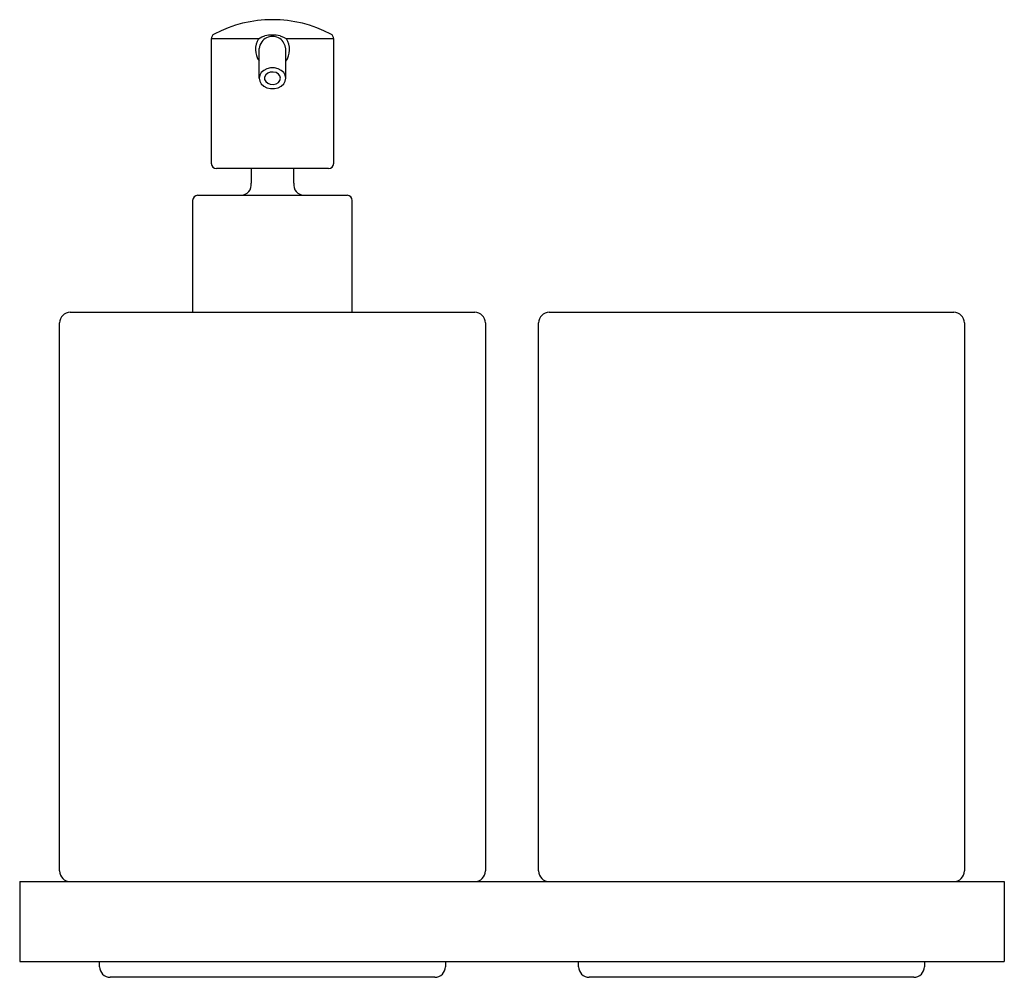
# Model space of a CAD drawing. Header units: millimetres. Extents: x 287.566 to 287.751, y 207.548 to 207.728.
import ezdxf

# ---------------------------------------------------------------- set-up
doc = ezdxf.new("R2010")
doc.units = ezdxf.units.MM
doc.layers.add('SANINDUSA', color=3, linetype='Continuous')

msp = doc.modelspace()

# ---------------------------------------------------------------- linework, layer by layer
at = {"layer": 'SANINDUSA'}
for p, q in [((287.6015503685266, 207.724035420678), (287.6015503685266, 207.7006302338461)), ((287.6104303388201, 207.724035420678), (287.6015503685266, 207.724035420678)), ((287.6245503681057, 207.724035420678), (287.6156703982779, 207.724035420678)), ((287.6245503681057, 207.7006302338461), (287.6245503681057, 207.724035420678)), ((287.6105503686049, 207.7166209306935), (287.6105503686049, 207.7221919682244)), ((287.6155503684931, 207.7166209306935), (287.6155503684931, 207.7221589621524)), ((287.6235503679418, 207.6996302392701), (287.6025503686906, 207.6996302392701)), ((287.6090503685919, 207.6996302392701), (287.6090503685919, 207.6969184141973)), ((287.617050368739, 207.6969184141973), (287.617050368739, 207.6996302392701)), ((287.5990503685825, 207.6946302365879), (287.613050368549, 207.6946302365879)), ((287.613050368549, 207.6946302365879), (287.6270503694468, 207.6946302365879)), ((287.5980503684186, 207.6936302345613), (287.5980503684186, 207.6726302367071)), ((287.6280503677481, 207.6726302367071), (287.6280503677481, 207.6936302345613)), ((287.5750503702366, 207.6726302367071), (287.6510503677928, 207.6726302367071)), ((287.6650503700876, 207.6726302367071), (287.741050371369, 207.6726302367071)), ((287.5730503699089, 207.5676302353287), (287.5730503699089, 207.670630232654)), ((287.6530503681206, 207.670630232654), (287.6530503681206, 207.5676302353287)), ((287.6630503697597, 207.5676302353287), (287.6630503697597, 207.670630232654)), ((287.7430503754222, 207.670630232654), (287.7430503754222, 207.5676302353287)), ((287.5655503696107, 207.5656302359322), (287.5655503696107, 207.5506302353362)), ((287.5655503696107, 207.5656302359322), (287.7505503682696, 207.5656302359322)), ((287.7505503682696, 207.5656302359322), (287.7505503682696, 207.5506302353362)), ((287.5655503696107, 207.5506302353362), (287.7505503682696, 207.5506302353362)), ((287.5805503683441, 207.5496302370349), (287.5805503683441, 207.5506302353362)), ((287.6455503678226, 207.5506302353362), (287.6455503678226, 207.5496302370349)), ((287.6705503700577, 207.5496302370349), (287.6705503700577, 207.5506302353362)), ((287.7355503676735, 207.5506302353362), (287.7355503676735, 207.5496302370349)), ((287.6435503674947, 207.5476302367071), (287.5825503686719, 207.5476302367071)), ((287.7335503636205, 207.5476302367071), (287.6725503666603, 207.5476302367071))]:
    msp.add_line(p, q, dxfattribs=at)
at = {"layer": 'SANINDUSA', "flags": 128}
for points in [[(287.6104303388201, 207.724035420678), (287.6110721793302, 207.7244020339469), (287.6116151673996, 207.7245880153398)], [(287.6144855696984, 207.7245880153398), (287.6152360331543, 207.7243052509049), (287.6156703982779, 207.724035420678)], [(287.6155503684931, 207.7221589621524), (287.6154460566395, 207.7227194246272), (287.6150854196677, 207.7234528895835)], [(287.6155503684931, 207.7166209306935), (287.615449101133, 207.7171742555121), (287.6151535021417, 207.7176827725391), (287.6146875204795, 207.7181052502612), (287.6140889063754, 207.7184074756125), (287.6134061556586, 207.7185649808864), (287.6126945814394, 207.7185649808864), (287.6120118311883, 207.7184074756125), (287.6114132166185, 207.7181052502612), (287.6109472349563, 207.7176827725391), (287.6106516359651, 207.7171742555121), (287.6105503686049, 207.7166209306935), (287.6106516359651, 207.7160675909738), (287.6109472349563, 207.715559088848), (287.6114132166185, 207.7151366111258), (287.6120118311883, 207.7148343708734), (287.6126945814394, 207.7146768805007), (287.6134061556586, 207.7146768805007), (287.6140889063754, 207.7148343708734), (287.6146875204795, 207.7151366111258), (287.6151535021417, 207.715559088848), (287.615449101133, 207.7160675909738), (287.6155503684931, 207.7166209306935)], [(287.6145503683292, 207.7166209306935), (287.6144490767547, 207.7170466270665), (287.6141588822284, 207.7174148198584), (287.6137189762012, 207.7176758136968), (287.6131887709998, 207.7177943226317), (287.6126398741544, 207.7177543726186), (287.6121464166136, 207.7175613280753), (287.6117750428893, 207.7172412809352), (287.6115759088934, 207.7168374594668), (287.6115759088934, 207.716404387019), (287.6117750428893, 207.7160005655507), (287.6121464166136, 207.7156805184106), (287.6126398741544, 207.7154874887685), (287.6131887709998, 207.7154475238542), (287.6137189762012, 207.7155660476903), (287.6141588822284, 207.7158270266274), (287.6144490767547, 207.7161952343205), (287.6145503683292, 207.7166209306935)]]:
    msp.add_lwpolyline(points, dxfattribs=at)
at = {"layer": 'SANINDUSA'}
for centre, radius, start, end in [((287.6130503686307, 207.7040885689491), 0.0235416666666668, 62.23772772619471, 117.7622722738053), ((287.6025503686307, 207.7240354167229), 0.0010000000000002, 117.7622722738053, 180), ((287.6134602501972, 207.7220445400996), 0.0036254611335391, 146.692063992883, 216.6186023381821), ((287.6130520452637, 207.7219908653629), 0.002507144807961, 116.1083800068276, 144.3280827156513), ((287.613050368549, 207.717211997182), 0.0075143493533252, 78.98915862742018, 101.0108413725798), ((287.6130503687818, 207.7219960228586), 0.0025017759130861, 63.87411727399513, 116.1258827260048), ((287.6130465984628, 207.7219883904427), 0.0025102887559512, 35.68994430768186, 63.87356478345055), ((287.612562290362, 207.7220127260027), 0.003708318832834, 323.685364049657, 33.05527604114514), ((287.6235503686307, 207.7240354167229), 0.0010000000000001, 0, 62.23772772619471), ((287.6129699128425, 207.7220159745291), 0.0024259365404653, 143.6786436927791, 175.839725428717), ((287.6025503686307, 207.7006302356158), 0.0010000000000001, 180, 270), ((287.6235503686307, 207.7006302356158), 0.001, 270, 0), ((287.6070712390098, 207.6966302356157), 0.002, 270, 8.284497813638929), ((287.6190294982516, 207.6966302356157), 0.002, 171.7155021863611, 270), ((287.5990503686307, 207.6936302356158), 0.0010000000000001, 90, 180), ((287.6270503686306, 207.6936302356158), 0.0010000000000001, 0, 90), ((287.5750503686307, 207.6706302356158), 0.002, 90, 180), ((287.6510503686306, 207.6706302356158), 0.002, 0, 90), ((287.6650503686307, 207.6706302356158), 0.002, 90, 180), ((287.7410503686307, 207.6706302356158), 0.002, 0, 90), ((287.5750503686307, 207.5676302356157), 0.002, 180, 270), ((287.6510503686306, 207.5676302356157), 0.002, 270, 0), ((287.6650503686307, 207.5676302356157), 0.002, 180, 270), ((287.7410503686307, 207.5676302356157), 0.002, 270, 0), ((287.5825503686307, 207.5496302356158), 0.002, 180, 270), ((287.6435503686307, 207.5496302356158), 0.002, 270, 0), ((287.6725503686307, 207.5496302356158), 0.002, 180, 270), ((287.7335503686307, 207.5496302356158), 0.002, 270, 0)]:
    msp.add_arc(centre, radius, start, end, dxfattribs=at)

doc.saveas('drawing.dxf')
